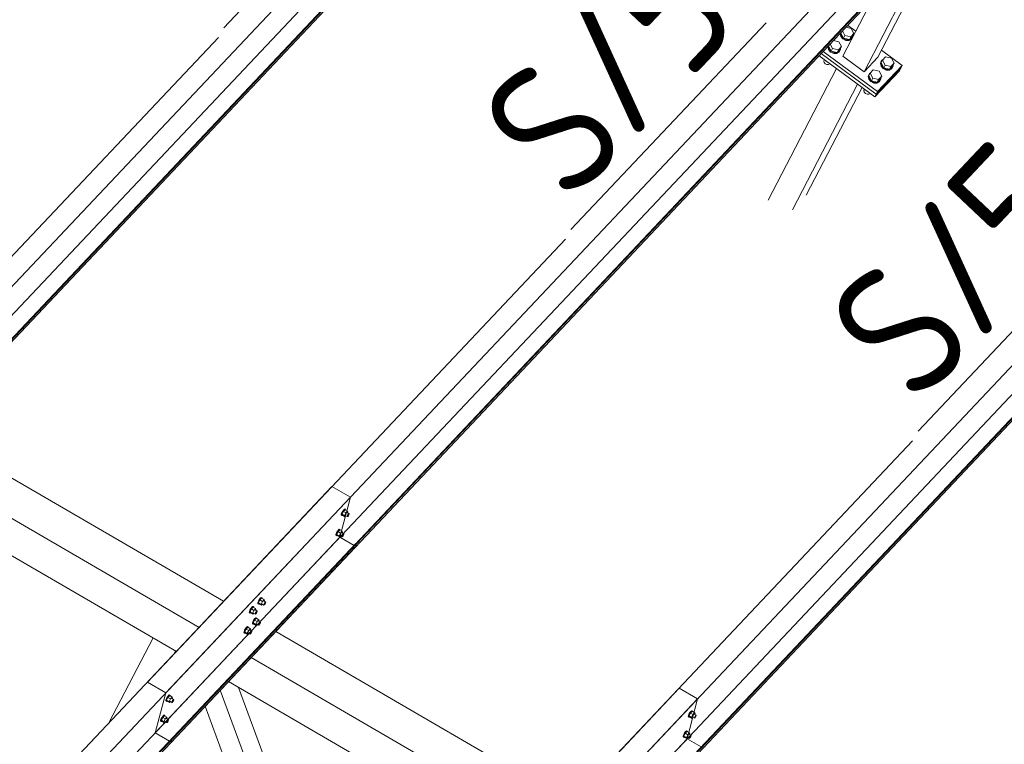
# Model space of a CAD drawing. Header units: millimetres. Extents: x -681 to 506, y -45 to 794.
# Tile 191 of 256: x -212 to -176, y 586 to 613. Entities that reach past the tile are written whole.
import ezdxf

# ---------------------------------------------------------------- set-up
doc = ezdxf.new("R2010")
doc.units = ezdxf.units.MM
doc.header["$LTSCALE"] = 0.6
doc.linetypes.add('XKITLINE00', pattern=[0])
for name, color, linetype, lineweight in [('Bolt', 7, 'Continuous', 0), ('Part', 2, 'Continuous', 0), ('PartMark', 3, 'Continuous', 0)]:
    doc.layers.add(name, color=color, linetype=linetype, lineweight=lineweight)
doc.styles.add('ISOCPEUR', font='ISOCPEUR.TTF')

msp = doc.modelspace()

# ---------------------------------------------------------------- linework, layer by layer
at = {"layer": 'Bolt', "color": 3, "linetype": 'XKITLINE00', "lineweight": 0}
for p, q in [((-181.487, 612.647), (-181.579, 612.815)), ((-181.451, 612.951), (-181.247, 612.901)), ((-181.247, 612.901), (-181.148, 612.72)), ((-181.912, 612.462), (-181.708, 612.412)), ((-181.649, 612.74), (-181.664, 612.706)), ((-181.664, 612.706), (-181.639, 612.604)), ((-181.651, 612.732), (-181.645, 612.745)), ((-181.626, 612.63), (-181.651, 612.732)), ((-181.639, 612.604), (-181.559, 612.514)), ((-181.638, 612.729), (-181.61, 612.782)), ((-181.638, 612.729), (-181.538, 612.548)), ((-181.545, 612.541), (-181.626, 612.63)), ((-181.559, 612.514), (-181.445, 612.46)), ((-181.431, 612.487), (-181.545, 612.541)), ((-181.538, 612.548), (-181.487, 612.647)), ((-181.538, 612.548), (-181.319, 612.494)), ((-181.267, 612.593), (-181.487, 612.647)), ((-181.445, 612.46), (-181.327, 612.457)), ((-181.313, 612.483), (-181.431, 612.487)), ((-181.327, 612.457), (-181.238, 612.505)), ((-181.319, 612.494), (-181.199, 612.621)), ((-181.319, 612.494), (-181.267, 612.593)), ((-181.224, 612.531), (-181.313, 612.483)), ((-181.148, 612.72), (-181.267, 612.593)), ((-181.186, 612.618), (-181.222, 612.534)), ((-181.199, 612.621), (-181.148, 612.72)), ((-181.191, 612.637), (-181.186, 612.618)), ((-182.11, 612.252), (-182.125, 612.217)), ((-182.125, 612.217), (-182.101, 612.115)), ((-182.112, 612.244), (-182.106, 612.256)), ((-182.087, 612.142), (-182.112, 612.244)), ((-182.101, 612.115), (-182.02, 612.026)), ((-182.099, 612.24), (-182.072, 612.293)), ((-182.099, 612.24), (-181.999, 612.059)), ((-182.006, 612.052), (-182.087, 612.142)), ((-181.948, 612.159), (-182.04, 612.326)), ((-181.999, 612.059), (-181.948, 612.159)), ((-181.729, 612.105), (-181.948, 612.159)), ((-181.78, 612.005), (-181.66, 612.132)), ((-181.78, 612.005), (-181.729, 612.105)), ((-181.609, 612.231), (-181.729, 612.105)), ((-181.708, 612.412), (-181.609, 612.231)), ((-181.647, 612.129), (-181.685, 612.043)), ((-181.66, 612.132), (-181.609, 612.231)), ((-181.652, 612.148), (-181.647, 612.129)), ((-182.26, 611.736), (-182.28, 611.689)), ((-182.26, 611.736), (-182.258, 611.741)), ((-182.195, 611.683), (-182.205, 611.702)), ((-182.02, 612.026), (-181.906, 611.972)), ((-181.892, 611.998), (-182.006, 612.052)), ((-181.999, 612.059), (-181.78, 612.005)), ((-181.906, 611.972), (-181.788, 611.968)), ((-181.774, 611.995), (-181.892, 611.998)), ((-181.788, 611.968), (-181.698, 612.016)), ((-181.685, 612.043), (-181.774, 611.995)), ((-181.698, 612.016), (-181.685, 612.043)), ((-180.144, 611.623), (-180.107, 611.709)), ((-180.132, 611.62), (-180.08, 611.719)), ((-180.121, 611.683), (-180.107, 611.709)), ((-180.107, 611.709), (-180.071, 611.729)), ((-180.08, 611.719), (-179.96, 611.845)), ((-179.981, 611.538), (-180.08, 611.719)), ((-179.96, 611.845), (-179.741, 611.791)), ((-179.741, 611.791), (-179.642, 611.611)), ((-182.28, 611.689), (-182.267, 611.634)), ((-182.267, 611.634), (-182.223, 611.585)), ((-182.223, 611.585), (-182.16, 611.556)), ((-182.195, 611.683), (-182.191, 611.691)), ((-182.172, 611.678), (-182.195, 611.683)), ((-182.16, 611.556), (-182.096, 611.554)), ((-182.096, 611.554), (-182.047, 611.58)), ((-182.047, 611.58), (-182.045, 611.584)), ((-180.541, 611.23), (-180.422, 611.357)), ((-180.422, 611.357), (-180.202, 611.303)), ((-180.121, 611.683), (-180.158, 611.596)), ((-180.158, 611.596), (-180.133, 611.495)), ((-180.12, 611.521), (-180.144, 611.623)), ((-180.133, 611.495), (-180.053, 611.405)), ((-180.132, 611.62), (-180.032, 611.439)), ((-180.039, 611.431), (-180.12, 611.521)), ((-180.053, 611.405), (-179.938, 611.351)), ((-179.925, 611.377), (-180.039, 611.431)), ((-180.032, 611.439), (-179.981, 611.538)), ((-180.032, 611.439), (-179.813, 611.385)), ((-179.761, 611.484), (-179.981, 611.538)), ((-179.938, 611.351), (-179.821, 611.348)), ((-179.807, 611.374), (-179.925, 611.377)), ((-179.821, 611.348), (-179.731, 611.396)), ((-179.813, 611.385), (-179.693, 611.512)), ((-179.813, 611.385), (-179.761, 611.484)), ((-179.717, 611.422), (-179.807, 611.374)), ((-179.642, 611.611), (-179.761, 611.484)), ((-179.731, 611.396), (-179.717, 611.422)), ((-179.68, 611.508), (-179.717, 611.422)), ((-179.693, 611.512), (-179.642, 611.611)), ((-179.685, 611.527), (-179.68, 611.508)), ((-180.582, 611.194), (-180.619, 611.108)), ((-180.619, 611.108), (-180.594, 611.006)), ((-180.606, 611.134), (-180.568, 611.221)), ((-180.581, 611.033), (-180.606, 611.134)), ((-180.594, 611.006), (-180.514, 610.916)), ((-180.593, 611.131), (-180.541, 611.23)), ((-180.593, 611.131), (-180.493, 610.95)), ((-180.582, 611.194), (-180.568, 611.221)), ((-180.5, 610.943), (-180.581, 611.033)), ((-180.568, 611.221), (-180.532, 611.24)), ((-180.442, 611.049), (-180.541, 611.23)), ((-180.493, 610.95), (-180.442, 611.049)), ((-180.222, 610.995), (-180.442, 611.049)), ((-180.274, 610.896), (-180.154, 611.023)), ((-180.274, 610.896), (-180.222, 610.995)), ((-180.103, 611.122), (-180.222, 610.995)), ((-180.202, 611.303), (-180.103, 611.122)), ((-180.141, 611.02), (-180.178, 610.934)), ((-180.154, 611.023), (-180.103, 611.122)), ((-180.146, 611.039), (-180.141, 611.02)), ((-180.754, 610.627), (-180.774, 610.58)), ((-180.754, 610.627), (-180.752, 610.631)), ((-180.514, 610.916), (-180.399, 610.863)), ((-180.386, 610.889), (-180.5, 610.943)), ((-180.493, 610.95), (-180.274, 610.896)), ((-180.399, 610.863), (-180.282, 610.859)), ((-180.268, 610.886), (-180.386, 610.889)), ((-180.282, 610.859), (-180.192, 610.907)), ((-180.178, 610.934), (-180.268, 610.886)), ((-180.192, 610.907), (-180.178, 610.934)), ((-180.774, 610.58), (-180.761, 610.525)), ((-180.761, 610.525), (-180.717, 610.476)), ((-180.717, 610.476), (-180.654, 610.446)), ((-180.688, 610.574), (-180.699, 610.592)), ((-180.688, 610.574), (-180.684, 610.582)), ((-180.666, 610.568), (-180.688, 610.574)), ((-180.654, 610.446), (-180.59, 610.444)), ((-180.59, 610.444), (-180.541, 610.471)), ((-180.541, 610.471), (-180.539, 610.475)), ((-200.337, 594.772), (-200.358, 594.717)), ((-200.303, 594.832), (-200.337, 594.772)), ((-200.335, 594.704), (-200.314, 594.759)), ((-200.279, 594.815), (-200.329, 594.71)), ((-200.314, 594.759), (-200.28, 594.819)), ((-200.265, 594.881), (-200.303, 594.832)), ((-200.28, 594.819), (-200.242, 594.867)), ((-200.216, 594.882), (-200.279, 594.815)), ((-200.186, 594.761), (-200.279, 594.815)), ((-200.234, 594.905), (-200.265, 594.881)), ((-200.242, 594.867), (-200.211, 594.892)), ((-200.236, 594.656), (-200.186, 594.761)), ((-200.217, 594.899), (-200.234, 594.905)), ((-200.217, 594.899), (-200.194, 594.886)), ((-200.216, 594.882), (-200.123, 594.828)), ((-200.211, 594.892), (-200.194, 594.886)), ((-200.194, 594.886), (-200.195, 594.87)), ((-200.123, 594.828), (-200.186, 594.761)), ((-200.137, 594.777), (-200.063, 594.734)), ((-200.11, 594.79), (-200.123, 594.828)), ((-200.12, 594.768), (-200.11, 594.79)), ((-200.087, 594.725), (-200.071, 594.737)), ((-200.071, 594.737), (-200.063, 594.734)), ((-200.063, 594.734), (-200.064, 594.716)), ((-200.361, 594.681), (-200.358, 594.717)), ((-200.361, 594.681), (-200.338, 594.668)), ((-200.338, 594.668), (-200.335, 594.704)), ((-200.321, 594.662), (-200.338, 594.668)), ((-200.236, 594.656), (-200.329, 594.71)), ((-200.329, 594.71), (-200.316, 594.672)), ((-200.312, 594.669), (-200.321, 594.662)), ((-200.316, 594.672), (-200.223, 594.618)), ((-200.236, 594.656), (-200.223, 594.618)), ((-200.223, 594.618), (-200.187, 594.656)), ((-200.209, 594.668), (-200.135, 594.625)), ((-200.135, 594.625), (-200.133, 594.643)), ((-200.126, 594.622), (-200.135, 594.625)), ((-200.133, 594.643), (-200.123, 594.671)), ((-200.11, 594.634), (-200.126, 594.622)), ((-200.123, 594.671), (-200.106, 594.701)), ((-200.092, 594.659), (-200.11, 594.634)), ((-200.106, 594.701), (-200.087, 594.725)), ((-200.075, 594.689), (-200.092, 594.659)), ((-200.064, 594.716), (-200.075, 594.689)), ((-200.535, 594.017), (-200.556, 593.961)), ((-200.501, 594.077), (-200.535, 594.017)), ((-200.533, 593.948), (-200.511, 594.003)), ((-200.476, 594.06), (-200.527, 593.954)), ((-200.511, 594.003), (-200.477, 594.063)), ((-200.463, 594.125), (-200.501, 594.077)), ((-200.477, 594.063), (-200.44, 594.112)), ((-200.413, 594.127), (-200.476, 594.06)), ((-200.383, 594.006), (-200.476, 594.06)), ((-200.431, 594.15), (-200.463, 594.125)), ((-200.44, 594.112), (-200.408, 594.136)), ((-200.434, 593.9), (-200.383, 594.006)), ((-200.415, 594.144), (-200.431, 594.15)), ((-200.415, 594.144), (-200.392, 594.13)), ((-200.413, 594.127), (-200.32, 594.073)), ((-200.408, 594.136), (-200.392, 594.13)), ((-200.392, 594.13), (-200.393, 594.115)), ((-200.32, 594.073), (-200.383, 594.006)), ((-200.335, 594.022), (-200.26, 593.979)), ((-200.307, 594.034), (-200.32, 594.073)), ((-200.318, 594.012), (-200.307, 594.034)), ((-200.558, 593.926), (-200.556, 593.961)), ((-200.558, 593.926), (-200.535, 593.912)), ((-200.535, 593.912), (-200.533, 593.948)), ((-200.518, 593.906), (-200.535, 593.912)), ((-200.434, 593.9), (-200.527, 593.954)), ((-200.527, 593.954), (-200.514, 593.916)), ((-200.509, 593.913), (-200.518, 593.906)), ((-200.514, 593.916), (-200.421, 593.862)), ((-200.434, 593.9), (-200.421, 593.862)), ((-200.421, 593.862), (-200.385, 593.9)), ((-200.406, 593.913), (-200.332, 593.87)), ((-200.332, 593.87), (-200.331, 593.888)), ((-200.324, 593.867), (-200.332, 593.87)), ((-200.331, 593.888), (-200.32, 593.915)), ((-200.308, 593.879), (-200.324, 593.867)), ((-200.32, 593.915), (-200.303, 593.945)), ((-200.289, 593.903), (-200.308, 593.879)), ((-200.303, 593.945), (-200.284, 593.969)), ((-200.272, 593.933), (-200.289, 593.903)), ((-200.284, 593.969), (-200.269, 593.982)), ((-200.262, 593.961), (-200.272, 593.933)), ((-200.269, 593.982), (-200.26, 593.979)), ((-200.26, 593.979), (-200.262, 593.961)), ((-203.464, 591.46), (-203.485, 591.405)), ((-203.43, 591.52), (-203.464, 591.46)), ((-203.462, 591.391), (-203.441, 591.446)), ((-203.406, 591.503), (-203.456, 591.397)), ((-203.441, 591.446), (-203.407, 591.506)), ((-203.392, 591.569), (-203.43, 591.52)), ((-203.407, 591.506), (-203.369, 591.555)), ((-203.343, 591.57), (-203.406, 591.503)), ((-203.313, 591.449), (-203.406, 591.503)), ((-203.361, 591.593), (-203.392, 591.569)), ((-203.369, 591.555), (-203.338, 591.58)), ((-203.363, 591.343), (-203.313, 591.449)), ((-203.344, 591.587), (-203.361, 591.593)), ((-203.344, 591.587), (-203.321, 591.573)), ((-203.343, 591.57), (-203.25, 591.516)), ((-203.338, 591.58), (-203.321, 591.573)), ((-203.321, 591.573), (-203.322, 591.558)), ((-203.25, 591.516), (-203.313, 591.449)), ((-203.264, 591.465), (-203.19, 591.422)), ((-203.237, 591.477), (-203.25, 591.516)), ((-203.247, 591.455), (-203.237, 591.477)), ((-203.233, 591.388), (-203.214, 591.413)), ((-203.214, 591.413), (-203.198, 591.425)), ((-203.198, 591.425), (-203.19, 591.422)), ((-203.19, 591.422), (-203.191, 591.404)), ((-203.805, 591.033), (-203.802, 591.069)), ((-203.781, 591.124), (-203.802, 591.069)), ((-203.782, 591.02), (-203.779, 591.055)), ((-203.747, 591.184), (-203.781, 591.124)), ((-203.779, 591.055), (-203.758, 591.11)), ((-203.723, 591.167), (-203.773, 591.062)), ((-203.68, 591.008), (-203.773, 591.062)), ((-203.773, 591.062), (-203.76, 591.023)), ((-203.758, 591.11), (-203.724, 591.17)), ((-203.709, 591.233), (-203.747, 591.184)), ((-203.724, 591.17), (-203.686, 591.219)), ((-203.66, 591.234), (-203.723, 591.167)), ((-203.63, 591.113), (-203.723, 591.167)), ((-203.678, 591.257), (-203.709, 591.233)), ((-203.686, 591.219), (-203.655, 591.244)), ((-203.68, 591.008), (-203.63, 591.113)), ((-203.661, 591.251), (-203.678, 591.257)), ((-203.661, 591.251), (-203.638, 591.237)), ((-203.66, 591.234), (-203.567, 591.18)), ((-203.655, 591.244), (-203.638, 591.237)), ((-203.638, 591.237), (-203.639, 591.222)), ((-203.567, 591.18), (-203.63, 591.113)), ((-203.581, 591.129), (-203.507, 591.086)), ((-203.554, 591.142), (-203.567, 591.18)), ((-203.567, 591.022), (-203.55, 591.052)), ((-203.564, 591.119), (-203.554, 591.142)), ((-203.55, 591.052), (-203.531, 591.077)), ((-203.519, 591.041), (-203.536, 591.011)), ((-203.531, 591.077), (-203.515, 591.089)), ((-203.508, 591.068), (-203.519, 591.041)), ((-203.515, 591.089), (-203.507, 591.086)), ((-203.507, 591.086), (-203.508, 591.068)), ((-203.488, 591.369), (-203.485, 591.405)), ((-203.488, 591.369), (-203.465, 591.356)), ((-203.465, 591.356), (-203.462, 591.391)), ((-203.448, 591.349), (-203.465, 591.356)), ((-203.363, 591.343), (-203.456, 591.397)), ((-203.456, 591.397), (-203.443, 591.359)), ((-203.439, 591.356), (-203.448, 591.349)), ((-203.443, 591.359), (-203.35, 591.305)), ((-203.363, 591.343), (-203.35, 591.305)), ((-203.35, 591.305), (-203.314, 591.343)), ((-203.336, 591.356), (-203.262, 591.313)), ((-203.262, 591.313), (-203.26, 591.331)), ((-203.253, 591.31), (-203.262, 591.313)), ((-203.26, 591.331), (-203.25, 591.358)), ((-203.238, 591.322), (-203.253, 591.31)), ((-203.25, 591.358), (-203.233, 591.388)), ((-203.219, 591.346), (-203.238, 591.322)), ((-203.202, 591.376), (-203.219, 591.346)), ((-203.191, 591.404), (-203.202, 591.376)), ((-203.805, 591.033), (-203.782, 591.02)), ((-203.765, 591.013), (-203.782, 591.02)), ((-203.756, 591.021), (-203.765, 591.013)), ((-203.76, 591.023), (-203.667, 590.969)), ((-203.662, 590.704), (-203.683, 590.649)), ((-203.68, 591.008), (-203.667, 590.969)), ((-203.667, 590.969), (-203.631, 591.008)), ((-203.628, 590.764), (-203.662, 590.704)), ((-203.66, 590.636), (-203.638, 590.691)), ((-203.603, 590.747), (-203.654, 590.642)), ((-203.653, 591.02), (-203.579, 590.977)), ((-203.638, 590.691), (-203.604, 590.751)), ((-203.59, 590.813), (-203.628, 590.764)), ((-203.604, 590.751), (-203.567, 590.799)), ((-203.54, 590.814), (-203.603, 590.747)), ((-203.51, 590.693), (-203.603, 590.747)), ((-203.559, 590.837), (-203.59, 590.813)), ((-203.579, 590.977), (-203.577, 590.995)), ((-203.57, 590.974), (-203.579, 590.977)), ((-203.577, 590.995), (-203.567, 591.022)), ((-203.555, 590.986), (-203.57, 590.974)), ((-203.567, 590.799), (-203.535, 590.824)), ((-203.561, 590.588), (-203.51, 590.693)), ((-203.542, 590.831), (-203.559, 590.837)), ((-203.536, 591.011), (-203.555, 590.986)), ((-203.542, 590.831), (-203.519, 590.818)), ((-203.54, 590.814), (-203.447, 590.76)), ((-203.535, 590.824), (-203.519, 590.818)), ((-203.519, 590.818), (-203.52, 590.802)), ((-203.447, 590.76), (-203.51, 590.693)), ((-203.462, 590.709), (-203.387, 590.666)), ((-203.434, 590.722), (-203.447, 590.76)), ((-203.445, 590.7), (-203.434, 590.722)), ((-204.002, 590.278), (-204, 590.313)), ((-203.979, 590.368), (-204, 590.313)), ((-203.945, 590.428), (-203.979, 590.368)), ((-203.977, 590.3), (-203.956, 590.355)), ((-203.92, 590.411), (-203.971, 590.306)), ((-203.878, 590.252), (-203.971, 590.306)), ((-203.971, 590.306), (-203.958, 590.268)), ((-203.956, 590.355), (-203.922, 590.415)), ((-203.907, 590.477), (-203.945, 590.428)), ((-203.922, 590.415), (-203.884, 590.464)), ((-203.857, 590.478), (-203.92, 590.411)), ((-203.827, 590.357), (-203.92, 590.411)), ((-203.876, 590.502), (-203.907, 590.477)), ((-203.884, 590.464), (-203.852, 590.488)), ((-203.878, 590.252), (-203.827, 590.357)), ((-203.859, 590.495), (-203.876, 590.502)), ((-203.859, 590.495), (-203.836, 590.482)), ((-203.857, 590.478), (-203.764, 590.424)), ((-203.852, 590.488), (-203.836, 590.482)), ((-203.836, 590.482), (-203.837, 590.467)), ((-203.764, 590.424), (-203.827, 590.357)), ((-203.779, 590.373), (-203.704, 590.33)), ((-203.751, 590.386), (-203.764, 590.424)), ((-203.762, 590.364), (-203.751, 590.386)), ((-203.747, 590.297), (-203.728, 590.321)), ((-203.728, 590.321), (-203.713, 590.333)), ((-203.706, 590.313), (-203.716, 590.285)), ((-203.713, 590.333), (-203.704, 590.33)), ((-203.704, 590.33), (-203.706, 590.313)), ((-203.685, 590.614), (-203.683, 590.649)), ((-203.685, 590.614), (-203.662, 590.6)), ((-203.662, 590.6), (-203.66, 590.636)), ((-203.646, 590.594), (-203.662, 590.6)), ((-203.561, 590.588), (-203.654, 590.642)), ((-203.654, 590.642), (-203.641, 590.604)), ((-203.636, 590.601), (-203.646, 590.594)), ((-203.641, 590.604), (-203.548, 590.55)), ((-203.561, 590.588), (-203.548, 590.55)), ((-203.548, 590.55), (-203.512, 590.588)), ((-203.533, 590.6), (-203.459, 590.557)), ((-203.459, 590.557), (-203.458, 590.575)), ((-203.451, 590.554), (-203.459, 590.557)), ((-203.458, 590.575), (-203.447, 590.603)), ((-203.435, 590.566), (-203.451, 590.554)), ((-203.447, 590.603), (-203.43, 590.633)), ((-203.416, 590.591), (-203.435, 590.566)), ((-203.43, 590.633), (-203.411, 590.657)), ((-203.399, 590.621), (-203.416, 590.591)), ((-203.411, 590.657), (-203.396, 590.669)), ((-203.389, 590.648), (-203.399, 590.621)), ((-203.396, 590.669), (-203.387, 590.666)), ((-203.387, 590.666), (-203.389, 590.648)), ((-204.002, 590.278), (-203.979, 590.264)), ((-203.979, 590.264), (-203.977, 590.3)), ((-203.963, 590.258), (-203.979, 590.264)), ((-203.953, 590.265), (-203.963, 590.258)), ((-203.958, 590.268), (-203.865, 590.214)), ((-203.878, 590.252), (-203.865, 590.214)), ((-203.865, 590.214), (-203.829, 590.252)), ((-203.85, 590.265), (-203.776, 590.222)), ((-203.776, 590.222), (-203.775, 590.239)), ((-203.768, 590.218), (-203.776, 590.222)), ((-203.775, 590.239), (-203.764, 590.267)), ((-203.752, 590.231), (-203.768, 590.218)), ((-203.764, 590.267), (-203.747, 590.297)), ((-203.733, 590.255), (-203.752, 590.231)), ((-203.716, 590.285), (-203.733, 590.255)), ((-206.932, 587.721), (-206.929, 587.756)), ((-206.932, 587.721), (-206.909, 587.707)), ((-206.908, 587.811), (-206.929, 587.756)), ((-206.909, 587.707), (-206.906, 587.743)), ((-206.874, 587.871), (-206.908, 587.811)), ((-206.906, 587.743), (-206.885, 587.798)), ((-206.85, 587.854), (-206.9, 587.749)), ((-206.807, 587.695), (-206.9, 587.749)), ((-206.9, 587.749), (-206.887, 587.711)), ((-206.885, 587.798), (-206.851, 587.858)), ((-206.837, 587.92), (-206.874, 587.871)), ((-206.851, 587.858), (-206.813, 587.907)), ((-206.787, 587.921), (-206.85, 587.854)), ((-206.757, 587.8), (-206.85, 587.854)), ((-206.805, 587.945), (-206.837, 587.92)), ((-206.813, 587.907), (-206.782, 587.931)), ((-206.807, 587.695), (-206.757, 587.8)), ((-206.788, 587.938), (-206.805, 587.945)), ((-206.788, 587.938), (-206.765, 587.925)), ((-206.787, 587.921), (-206.694, 587.867)), ((-206.782, 587.931), (-206.765, 587.925)), ((-206.765, 587.925), (-206.766, 587.91)), ((-206.694, 587.867), (-206.757, 587.8)), ((-206.708, 587.817), (-206.634, 587.773)), ((-206.681, 587.829), (-206.694, 587.867)), ((-206.694, 587.71), (-206.677, 587.74)), ((-206.692, 587.807), (-206.681, 587.829)), ((-206.677, 587.74), (-206.658, 587.764)), ((-206.646, 587.728), (-206.663, 587.698)), ((-206.658, 587.764), (-206.642, 587.777)), ((-206.635, 587.756), (-206.646, 587.728)), ((-206.642, 587.777), (-206.634, 587.773)), ((-206.634, 587.773), (-206.635, 587.756)), ((-206.892, 587.701), (-206.909, 587.707)), ((-206.883, 587.708), (-206.892, 587.701)), ((-206.887, 587.711), (-206.794, 587.657)), ((-206.807, 587.695), (-206.794, 587.657)), ((-206.794, 587.657), (-206.758, 587.695)), ((-206.78, 587.708), (-206.706, 587.665)), ((-206.706, 587.665), (-206.704, 587.682)), ((-206.697, 587.661), (-206.706, 587.665)), ((-206.704, 587.682), (-206.694, 587.71)), ((-206.682, 587.674), (-206.697, 587.661)), ((-206.663, 587.698), (-206.682, 587.674)), ((-187.226, 587.354), (-187.257, 587.33)), ((-187.209, 587.348), (-187.226, 587.354)), ((-207.129, 586.965), (-207.127, 587.001)), ((-207.106, 587.056), (-207.127, 587.001)), ((-207.072, 587.116), (-207.106, 587.056)), ((-207.106, 586.952), (-207.104, 586.987)), ((-207.104, 586.987), (-207.083, 587.042)), ((-207.047, 587.099), (-207.098, 586.994)), ((-207.005, 586.94), (-207.098, 586.994)), ((-207.098, 586.994), (-207.085, 586.955)), ((-207.083, 587.042), (-207.049, 587.102)), ((-207.034, 587.165), (-207.072, 587.116)), ((-207.049, 587.102), (-207.011, 587.151)), ((-206.984, 587.166), (-207.047, 587.099)), ((-206.954, 587.045), (-207.047, 587.099)), ((-207.003, 587.189), (-207.034, 587.165)), ((-207.011, 587.151), (-206.979, 587.176)), ((-207.005, 586.94), (-206.954, 587.045)), ((-206.986, 587.183), (-207.003, 587.189)), ((-206.986, 587.183), (-206.963, 587.169)), ((-206.984, 587.166), (-206.891, 587.112)), ((-206.979, 587.176), (-206.963, 587.169)), ((-206.963, 587.169), (-206.964, 587.154)), ((-206.891, 587.112), (-206.954, 587.045)), ((-206.906, 587.061), (-206.831, 587.018)), ((-206.878, 587.074), (-206.891, 587.112)), ((-206.891, 586.954), (-206.874, 586.984)), ((-206.889, 587.051), (-206.878, 587.074)), ((-206.874, 586.984), (-206.855, 587.009)), ((-206.855, 587.009), (-206.84, 587.021)), ((-206.833, 587), (-206.843, 586.973)), ((-206.84, 587.021), (-206.831, 587.018)), ((-206.831, 587.018), (-206.833, 587)), ((-187.353, 587.13), (-187.35, 587.166)), ((-187.353, 587.13), (-187.33, 587.117)), ((-187.329, 587.221), (-187.35, 587.166)), ((-187.33, 587.117), (-187.327, 587.152)), ((-187.313, 587.11), (-187.33, 587.117)), ((-187.295, 587.281), (-187.329, 587.221)), ((-187.327, 587.152), (-187.306, 587.207)), ((-187.271, 587.264), (-187.321, 587.158)), ((-187.228, 587.105), (-187.321, 587.158)), ((-187.321, 587.158), (-187.308, 587.12)), ((-187.304, 587.118), (-187.313, 587.11)), ((-187.308, 587.12), (-187.215, 587.066)), ((-187.306, 587.207), (-187.272, 587.267)), ((-187.257, 587.33), (-187.295, 587.281)), ((-187.272, 587.267), (-187.234, 587.316)), ((-187.207, 587.331), (-187.271, 587.264)), ((-187.178, 587.21), (-187.271, 587.264)), ((-187.234, 587.316), (-187.203, 587.341)), ((-187.228, 587.105), (-187.178, 587.21)), ((-187.228, 587.105), (-187.215, 587.066)), ((-187.215, 587.066), (-187.179, 587.105)), ((-187.209, 587.348), (-187.186, 587.334)), ((-187.207, 587.331), (-187.115, 587.277)), ((-187.203, 587.341), (-187.186, 587.334)), ((-187.201, 587.117), (-187.126, 587.074)), ((-187.186, 587.334), (-187.187, 587.319)), ((-187.115, 587.277), (-187.178, 587.21)), ((-187.129, 587.226), (-187.055, 587.183)), ((-187.126, 587.074), (-187.125, 587.092)), ((-187.118, 587.071), (-187.126, 587.074)), ((-187.125, 587.092), (-187.115, 587.119)), ((-187.102, 587.083), (-187.118, 587.071)), ((-187.102, 587.239), (-187.115, 587.277)), ((-187.115, 587.119), (-187.098, 587.149)), ((-187.112, 587.216), (-187.102, 587.239)), ((-187.084, 587.107), (-187.102, 587.083)), ((-187.098, 587.149), (-187.079, 587.174)), ((-187.067, 587.137), (-187.084, 587.107)), ((-187.079, 587.174), (-187.063, 587.186)), ((-187.056, 587.165), (-187.067, 587.137)), ((-187.063, 587.186), (-187.055, 587.183)), ((-187.055, 587.183), (-187.056, 587.165)), ((-207.129, 586.965), (-207.106, 586.952)), ((-207.09, 586.945), (-207.106, 586.952)), ((-207.08, 586.953), (-207.09, 586.945)), ((-207.085, 586.955), (-206.992, 586.901)), ((-207.005, 586.94), (-206.992, 586.901)), ((-206.992, 586.901), (-206.956, 586.94)), ((-206.977, 586.952), (-206.903, 586.909)), ((-206.903, 586.909), (-206.902, 586.927)), ((-206.895, 586.906), (-206.903, 586.909)), ((-206.902, 586.927), (-206.891, 586.954)), ((-206.879, 586.918), (-206.895, 586.906)), ((-206.86, 586.943), (-206.879, 586.918)), ((-206.843, 586.973), (-206.86, 586.943)), ((-187.55, 586.375), (-187.548, 586.41)), ((-187.55, 586.375), (-187.527, 586.361)), ((-187.527, 586.465), (-187.548, 586.41)), ((-187.493, 586.525), (-187.527, 586.465)), ((-187.527, 586.361), (-187.524, 586.397)), ((-187.51, 586.355), (-187.527, 586.361)), ((-187.524, 586.397), (-187.503, 586.452)), ((-187.468, 586.508), (-187.519, 586.403)), ((-187.426, 586.349), (-187.519, 586.403)), ((-187.519, 586.403), (-187.506, 586.365)), ((-187.501, 586.362), (-187.51, 586.355)), ((-187.506, 586.365), (-187.413, 586.311)), ((-187.503, 586.452), (-187.469, 586.512)), ((-187.455, 586.574), (-187.493, 586.525)), ((-187.469, 586.512), (-187.432, 586.561)), ((-187.405, 586.575), (-187.468, 586.508)), ((-187.375, 586.454), (-187.468, 586.508)), ((-187.423, 586.599), (-187.455, 586.574)), ((-187.432, 586.561), (-187.4, 586.585)), ((-187.426, 586.349), (-187.375, 586.454)), ((-187.426, 586.349), (-187.413, 586.311)), ((-187.407, 586.592), (-187.423, 586.599)), ((-187.413, 586.311), (-187.377, 586.349)), ((-187.407, 586.592), (-187.384, 586.579)), ((-187.405, 586.575), (-187.312, 586.521)), ((-187.4, 586.585), (-187.384, 586.579)), ((-187.398, 586.362), (-187.324, 586.318)), ((-187.384, 586.579), (-187.385, 586.563)), ((-187.312, 586.521), (-187.375, 586.454)), ((-187.327, 586.47), (-187.252, 586.427)), ((-187.324, 586.318), (-187.323, 586.336)), ((-187.316, 586.315), (-187.324, 586.318)), ((-187.323, 586.336), (-187.312, 586.364)), ((-187.3, 586.328), (-187.316, 586.315)), ((-187.299, 586.483), (-187.312, 586.521)), ((-187.312, 586.364), (-187.295, 586.394)), ((-187.31, 586.461), (-187.299, 586.483)), ((-187.281, 586.352), (-187.3, 586.328)), ((-187.295, 586.394), (-187.276, 586.418)), ((-187.264, 586.382), (-187.281, 586.352)), ((-187.276, 586.418), (-187.261, 586.43)), ((-187.253, 586.409), (-187.264, 586.382)), ((-187.261, 586.43), (-187.252, 586.427)), ((-187.252, 586.427), (-187.253, 586.409))]:
    msp.add_line(p, q, dxfattribs=at)
at = {"layer": 'Part', "color": 2, "linetype": 'XKITLINE00', "lineweight": 0}
for p, q in [((-219.942, 595.575), (-180.746, 637.095)), ((-181.137, 635.599), (-220.334, 594.08)), ((-180.536, 635.363), (-219.732, 593.843)), ((-180.517, 635.352), (-219.713, 593.833)), ((-219.743, 593.719), (-180.547, 635.239)), ((-206.934, 588.024), (-167.738, 629.544)), ((-168.129, 628.048), (-207.325, 586.528)), ((-206.735, 586.168), (-167.539, 627.688)), ((-167.528, 627.812), (-206.724, 586.292)), ((-167.509, 627.801), (-206.705, 586.281)), ((-193.926, 580.473), (-154.73, 621.993)), ((-155.121, 620.497), (-194.317, 578.977)), ((-154.519, 620.261), (-193.716, 578.741)), ((-154.501, 620.25), (-193.697, 578.73)), ((-193.727, 578.617), (-154.53, 620.136)), ((-180.252, 611.831), (-177.498, 617.138)), ((-180.77, 611.281), (-178.017, 616.588)), ((-181.568, 611.868), (-180.464, 613.996)), ((-181.381, 613.025), (-181.082, 612.805)), ((-204.963, 612.57), (-220.63, 595.975)), ((-180.116, 612.093), (-179.341, 611.522)), ((-182.456, 611.886), (-180.366, 610.347)), ((-182.379, 611.967), (-180.315, 610.446)), ((-182.379, 611.967), (-180.315, 610.446)), ((-182.303, 612.048), (-180.263, 610.545)), ((-181.568, 611.868), (-180.77, 611.281)), ((-180.77, 611.281), (-180.252, 611.831)), ((-184.367, 606.473), (-181.806, 611.408)), ((-180.315, 610.446), (-179.392, 611.423)), ((-179.392, 611.423), (-180.315, 610.446)), ((-180.263, 610.545), (-179.341, 611.522)), ((-179.392, 611.423), (-179.444, 611.324)), ((-179.341, 611.522), (-179.392, 611.423)), ((-179.444, 611.324), (-180.366, 610.347)), ((-183.451, 606.115), (-181.009, 610.821)), ((-182.932, 606.665), (-180.84, 610.696)), ((-180.366, 610.347), (-180.315, 610.446)), ((-180.315, 610.446), (-180.263, 610.545)), ((-191.955, 605.019), (-207.622, 588.423)), ((-215.823, 597.871), (-204.764, 591.451)), ((-178.947, 597.468), (-194.614, 580.872)), ((-216.746, 596.894), (-205.686, 590.474)), ((-217.595, 595.995), (-206.535, 589.575)), ((-200.705, 595.75), (-216.372, 579.155)), ((-200.705, 595.75), (-200.017, 595.351)), ((-239.214, 553.831), (-200.017, 595.351)), ((-200.017, 595.351), (-200.408, 593.855)), ((-200.408, 593.855), (-239.605, 552.335)), ((-199.876, 593.546), (-200.408, 593.855)), ((-239.014, 551.975), (-199.818, 593.495)), ((-199.807, 593.619), (-239.003, 552.099)), ((-199.788, 593.608), (-238.984, 552.088)), ((-199.818, 593.495), (-199.788, 593.608)), ((-199.788, 593.608), (-199.807, 593.619)), ((-202.815, 590.32), (-191.756, 583.9)), ((-209.062, 586.898), (-207.41, 590.082)), ((-206.615, 589.49), (-206.563, 589.591)), ((-203.737, 589.343), (-192.678, 582.923)), ((-207.622, 588.423), (-206.934, 588.024)), ((-204.892, 588.12), (-200.327, 575.79)), ((-204.586, 588.444), (-193.527, 582.023)), ((-199.808, 576.34), (-204.208, 588.224)), ((-187.697, 588.199), (-203.364, 571.603)), ((-187.697, 588.199), (-187.009, 587.8)), ((-226.206, 546.28), (-187.009, 587.8)), ((-206.934, 588.024), (-207.325, 586.528)), ((-187.009, 587.8), (-187.4, 586.304)), ((-201.124, 575.824), (-205.456, 587.523)), ((-187.4, 586.304), (-226.597, 544.784)), ((-207.325, 586.528), (-206.793, 586.219)), ((-206.705, 586.281), (-206.735, 586.168)), ((-206.724, 586.292), (-206.705, 586.281)), ((-186.868, 585.995), (-187.4, 586.304))]:
    msp.add_line(p, q, dxfattribs=at)
at = {"layer": 'PartMark', "color": 1, "linetype": 'XKITLINE00', "lineweight": 0}
for p, q in [((-204.761, 612.93), (-197.448, 620.676)), ((-191.753, 605.379), (-184.44, 613.125)), ((-178.745, 597.827), (-171.432, 605.574))]:
    msp.add_line(p, q, dxfattribs=at)

# ---------------------------------------------------------------- texts
at = {"layer": 'PartMark', "color": 1, "style": 'ISOCPEUR', "width": 0.85}
for p in [(-191.778, 606.227), (-178.769, 598.675)]:
    msp.add_text('S/5', height=5, rotation=46.6502, dxfattribs=at).set_placement(p)

doc.saveas('drawing.dxf')
